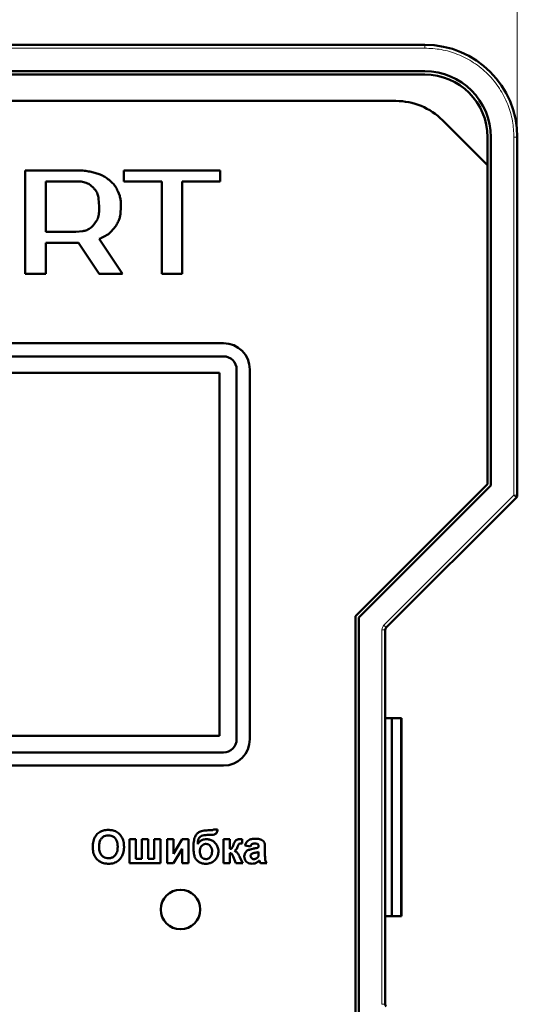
# Model space of a CAD drawing. Header units: millimetres. Extents: x 0 to 210, y 0 to 297.
# Tile 5 of 7: x 101 to 138, y 154 to 228. Entities that reach past the tile are written whole.
import ezdxf

# ---------------------------------------------------------------- set-up
doc = ezdxf.new("R2010")
doc.units = ezdxf.units.MM
doc.styles.add('SLDTEXTSTYLE0', font='TXT', dxfattribs={"width": 0.7, "bigfont": 'bigfont'})
doc.styles.add('SLDTEXTSTYLE1', font='TXT', dxfattribs={"width": 0.7})
doc.dimstyles.new('SLDDIMSTYLE0', dxfattribs={"dimtxt": 5, "dimasz": 5, "dimexe": 0, "dimexo": 0.0625, "dimgap": 1.25, "dimtad": 2, "dimdec": 1, "dimrnd": 1e-09, "dimzin": 12, "dimdsep": 46, "dimtxsty": 'SLDTEXTSTYLE1', "dimsah": 1, "dimcen": 0.09, "dimadec": 0, "dimazin": 3, "dimtfac": 1, "dimtdec": 3, "dimtofl": 0, "dimtmove": 0, "dimatfit": 3, "dimfxl": 1, "dimfrac": 2, "dimtolj": 1, "dimtzin": 12, "dimarcsym": 0})

# ---------------------------------------------------------------- blocks, each defined once
blk = doc.blocks.new('_D')
at = {"color": 7, "linetype": 'Continuous', "lineweight": 0}
for p, q in [((43.527, 219.48), (43.527, 245.47)), ((138.277, 219.48), (138.277, 245.47)), ((43.527, 244.47), (138.277, 244.47))]:
    blk.add_line(p, q, dxfattribs=at)
at = {"color": 7, "linetype": 'Continuous', "lineweight": 18}
for points in [[(43.527, 244.47), (48.527, 243.701), (48.527, 245.239)], [(138.277, 244.47), (133.277, 245.239), (133.277, 243.701)]]:
    blk.add_solid(points, dxfattribs=at)
at = {"color": 7, "linetype": 'Continuous', "lineweight": 18, "insert": (88.947, 250.915), "char_height": 5, "attachment_point": 1, "style": 'SLDTEXTSTYLE0'}
blk.add_mtext('Ш', dxfattribs=at)

msp = doc.modelspace()

# ---------------------------------------------------------------- linework, layer by layer
at = {"color": 7, "linetype": 'Continuous', "lineweight": 50}
for p, q in [((131.277, 226.47), (50.277, 226.47)), ((50.277, 224.47), (131.277, 224.47)), ((131.277, 224.22), (50.277, 224.22)), ((52.469, 222.22), (129.084, 222.22)), ((132.62, 220.755), (136.027, 217.348)), ((136.027, 217.348), (136.027, 219.47)), ((136.277, 219.47), (136.277, 193.081)), ((138.277, 192.356), (138.277, 219.47)), ((136.027, 193.185), (136.027, 217.348)), ((101.027, 216.961), (101.027, 209.128)), ((104.861, 216.961), (101.027, 216.961)), ((106.7, 216.64), (106.294, 216.777)), ((115.777, 216.961), (108.482, 216.961)), ((108.482, 216.961), (108.482, 216.122)), ((115.777, 216.122), (115.777, 216.961)), ((102.571, 216.122), (104.861, 216.122)), ((102.571, 212.317), (102.571, 216.122)), ((105.824, 215.929), (106.16, 215.658)), ((107.639, 215.992), (107.364, 216.24)), ((108.482, 216.122), (111.357, 216.122)), ((111.357, 216.122), (111.357, 209.128)), ((112.902, 216.122), (115.777, 216.122)), ((112.902, 209.128), (112.902, 216.122)), ((106.58, 214.827), (106.618, 214.22)), ((108.172, 215.027), (108.035, 215.378)), ((108.234, 213.646), (108.269, 214.22)), ((106.428, 213.134), (106.16, 212.782)), ((107.529, 212.323), (107.843, 212.709)), ((104.861, 212.317), (102.571, 212.317)), ((105.39, 212.356), (104.861, 212.317)), ((102.571, 209.128), (102.571, 211.478)), ((102.571, 211.478), (105.053, 211.478)), ((105.053, 211.478), (106.618, 209.128)), ((108.376, 209.128), (106.618, 211.769)), ((101.027, 209.128), (102.571, 209.128)), ((106.618, 209.128), (108.376, 209.128)), ((111.357, 209.128), (112.902, 209.128)), ((116.027, 203.87), (65.527, 203.87)), ((65.527, 202.87), (116.027, 202.87)), ((115.727, 201.62), (65.827, 201.62)), ((115.727, 174.12), (115.727, 201.62)), ((117.027, 201.87), (117.027, 173.87)), ((118.027, 173.87), (118.027, 201.87)), ((126.027, 183.185), (136.027, 193.185)), ((136.277, 193.081), (126.277, 183.081)), ((128.35, 182.326), (138.204, 192.179)), ((126.027, 152.755), (126.027, 183.185)), ((126.277, 183.081), (126.277, 152.858)), ((128.277, 153.79), (128.277, 182.149)), ((128.777, 175.47), (128.277, 175.47)), ((128.777, 160.47), (128.777, 175.47)), ((129.421, 175.47), (128.777, 175.47)), ((129.521, 175.47), (129.421, 175.47)), ((129.521, 160.47), (129.521, 175.47)), ((65.827, 174.12), (115.727, 174.12)), ((116.027, 172.87), (65.527, 172.87)), ((65.527, 171.87), (116.027, 171.87)), ((114.805, 166.617), (114.869, 166.617)), ((115.124, 166.97), (114.873, 166.97)), ((115.584, 167.034), (115.264, 167.034)), ((108.917, 166.297), (108.917, 164.47)), ((109.398, 166.297), (108.917, 166.297)), ((109.398, 164.822), (109.398, 166.297)), ((110.328, 166.297), (109.847, 166.297)), ((109.847, 166.297), (109.847, 164.822)), ((110.328, 164.822), (110.328, 166.297)), ((110.776, 166.297), (110.776, 164.822)), ((111.257, 166.297), (110.776, 166.297)), ((111.257, 164.47), (111.257, 166.297)), ((112.251, 166.297), (111.77, 166.297)), ((111.77, 166.297), (111.77, 164.47)), ((112.251, 165.194), (112.251, 166.297)), ((112.892, 166.297), (112.251, 165.194)), ((113.373, 166.297), (112.892, 166.297)), ((113.373, 164.47), (113.373, 166.297)), ((116.514, 166.297), (116.033, 166.297)), ((116.033, 166.297), (116.033, 164.47)), ((116.514, 165.559), (116.514, 166.297)), ((117.445, 165.976), (117.443, 166.288)), ((117.667, 165.816), (118.084, 165.752)), ((118.693, 165.733), (118.693, 165.688)), ((119.174, 165.067), (119.174, 165.629)), ((112.251, 164.47), (112.892, 165.573)), ((112.892, 165.573), (112.892, 164.47)), ((116.514, 164.47), (116.514, 165.239)), ((116.763, 164.991), (116.971, 164.47)), ((117.507, 164.47), (117.252, 164.965)), ((118.693, 165.335), (118.693, 165.244)), ((108.917, 164.47), (111.257, 164.47)), ((109.847, 164.822), (109.398, 164.822)), ((110.776, 164.822), (110.328, 164.822)), ((111.77, 164.47), (112.251, 164.47)), ((112.892, 164.47), (113.373, 164.47)), ((116.033, 164.47), (116.514, 164.47)), ((116.971, 164.47), (117.507, 164.47)), ((118.821, 164.47), (119.302, 164.47)), ((128.277, 160.47), (128.777, 160.47)), ((128.777, 160.47), (129.421, 160.47)), ((129.421, 160.47), (129.521, 160.47))]:
    msp.add_line(p, q, dxfattribs=at)
at = {"color": 9, "linetype": 'Continuous', "lineweight": 18}
for p, q in [((131.277, 226.22), (50.277, 226.22)), ((131.277, 226.22), (131.277, 226.47)), ((138.027, 192.356), (138.027, 219.47)), ((138.027, 219.47), (138.277, 219.47)), ((128.173, 182.503), (138.027, 192.356)), ((138.027, 192.356), (138.277, 192.356)), ((138.204, 192.179), (138.027, 192.356)), ((128.027, 153.79), (128.027, 182.149)), ((128.027, 182.149), (128.277, 182.149)), ((128.173, 182.503), (128.35, 182.326)), ((129.421, 175.47), (129.421, 160.47)), ((128.027, 153.79), (128.277, 153.79))]:
    msp.add_line(p, q, dxfattribs=at)
at = {"color": 7, "linetype": 'Continuous', "lineweight": 50}
msp.add_circle((112.777, 160.97), 1.5, dxfattribs=at)
for centre, radius, start, end in [((131.277, 219.47), 7, 0, 90), ((131.277, 219.47), 5, 0, 90), ((131.277, 219.47), 4.75, 0, 90), ((129.084, 217.22), 5, 45, 90), ((116.027, 201.87), 2, 0, 90), ((116.027, 201.87), 1, 0, 90), ((138.027, 192.356), 0.25, 315, 0), ((128.527, 182.149), 0.25, 135, 180), ((116.027, 173.87), 1, 270, 0), ((116.027, 173.87), 2, 270, 0), ((128.527, 153.79), 0.25, 180, 225)]:
    msp.add_arc(centre, radius, start, end, dxfattribs=at)
at = {"color": 9, "linetype": 'Continuous', "lineweight": 18}
msp.add_open_spline([(138.027, 219.47), (138.005, 219.881), (137.96, 220.729), (137.584, 221.988), (136.961, 223.197), (136.084, 224.276), (135.004, 225.154), (133.795, 225.777), (132.537, 226.153), (131.688, 226.198), (131.277, 226.22)], degree=3, knots=[0, 0, 0, 0, 0.116516, 0.240011, 0.368641, 0.5, 0.631359, 0.759989, 0.883484, 1, 1, 1, 1], dxfattribs=at)
at = {"color": 7, "linetype": 'Continuous', "lineweight": 50}
for points, knots in [([(106.294, 216.777), (106.229, 216.795), (106.036, 216.848), (105.7, 216.909), (105.286, 216.954), (105.003, 216.959), (104.861, 216.961)], [0, 0, 0, 0, 0.138078, 0.414432, 0.706396, 1, 1, 1, 1]), ([(107.364, 216.24), (107.311, 216.281), (107.207, 216.364), (107.044, 216.474), (106.875, 216.568), (106.758, 216.616), (106.7, 216.64)], [0, 0, 0, 0, 0.256997, 0.514093, 0.755932, 1, 1, 1, 1]), ([(104.861, 216.122), (104.928, 216.122), (105.123, 216.12), (105.385, 216.097), (105.644, 216.03), (105.763, 215.963), (105.824, 215.929)], [0, 0, 0, 0, 0.20109, 0.588729, 0.790872, 1, 1, 1, 1]), ([(106.16, 215.658), (106.206, 215.609), (106.344, 215.463), (106.517, 215.188), (106.56, 214.94), (106.58, 214.827)], [0, 0, 0, 0, 0.211071, 0.637362, 1, 1, 1, 1]), ([(108.035, 215.378), (108.007, 215.439), (107.95, 215.559), (107.856, 215.723), (107.754, 215.87), (107.677, 215.951), (107.639, 215.992)], [0, 0, 0, 0, 0.272354, 0.544847, 0.771067, 1, 1, 1, 1]), ([(108.269, 214.22), (108.269, 214.287), (108.267, 214.455), (108.252, 214.728), (108.198, 214.927), (108.172, 215.027)], [0, 0, 0, 0, 0.245158, 0.619289, 1, 1, 1, 1]), ([(106.618, 214.22), (106.618, 214.153), (106.616, 213.953), (106.596, 213.62), (106.528, 213.317), (106.446, 213.166), (106.428, 213.134)], [0, 0, 0, 0, 0.179524, 0.538938, 0.900842, 1, 1, 1, 1]), ([(107.843, 212.709), (107.881, 212.764), (107.985, 212.92), (108.11, 213.154), (108.199, 213.416), (108.222, 213.569), (108.234, 213.646)], [0, 0, 0, 0, 0.194952, 0.547581, 0.771599, 1, 1, 1, 1]), ([(106.16, 212.782), (106.113, 212.735), (105.969, 212.595), (105.715, 212.422), (105.486, 212.375), (105.39, 212.356)], [0, 0, 0, 0, 0.223541, 0.674932, 1, 1, 1, 1]), ([(106.618, 211.769), (106.68, 211.794), (106.873, 211.875), (107.128, 212.002), (107.369, 212.167), (107.475, 212.271), (107.529, 212.323)], [0, 0, 0, 0, 0.186242, 0.585958, 0.791213, 1, 1, 1, 1]), ([(106.241, 166.34), (106.217, 166.277), (106.169, 166.145), (106.135, 165.93), (106.131, 165.78), (106.129, 165.705)], [0, 0, 0, 0, 0.308697, 0.651631, 1, 1, 1, 1]), ([(106.785, 166.904), (106.725, 166.873), (106.561, 166.789), (106.371, 166.59), (106.279, 166.414), (106.241, 166.34)], [0, 0, 0, 0, 0.251318, 0.689493, 1, 1, 1, 1]), ([(106.61, 165.721), (106.612, 165.788), (106.617, 165.956), (106.676, 166.196), (106.818, 166.403), (106.997, 166.53), (107.174, 166.58), (107.281, 166.584), (107.317, 166.585)], [0, 0, 0, 0, 0.158617, 0.400864, 0.573059, 0.745486, 0.912985, 1, 1, 1, 1]), ([(107.311, 167.002), (107.245, 166.999), (107.122, 166.995), (106.944, 166.963), (106.838, 166.924), (106.785, 166.904)], [0, 0, 0, 0, 0.371392, 0.682855, 1, 1, 1, 1]), ([(108.501, 165.716), (108.499, 165.783), (108.494, 165.984), (108.424, 166.305), (108.228, 166.637), (107.941, 166.872), (107.619, 166.988), (107.406, 166.997), (107.311, 167.002)], [0, 0, 0, 0, 0.101299, 0.305586, 0.491044, 0.676784, 0.856818, 1, 1, 1, 1]), ([(107.317, 166.585), (107.385, 166.581), (107.52, 166.573), (107.712, 166.488), (107.867, 166.344), (107.986, 166.113), (108.017, 165.899), (108.02, 165.756), (108.02, 165.728)], [0, 0, 0, 0, 0.1602922, 0.3219224, 0.4907614, 0.6575692, 0.9338827, 1, 1, 1, 1]), ([(114.873, 166.97), (114.806, 166.968), (114.605, 166.964), (114.323, 166.91), (114.058, 166.76), (113.883, 166.533), (113.773, 166.185), (113.763, 165.908), (113.757, 165.748)], [0, 0, 0, 0, 0.1040237, 0.3137871, 0.4410688, 0.5690878, 0.7513955, 1, 1, 1, 1]), ([(114.078, 165.925), (114.08, 165.992), (114.086, 166.125), (114.127, 166.311), (114.226, 166.456), (114.369, 166.562), (114.572, 166.61), (114.723, 166.615), (114.805, 166.617)], [0, 0, 0, 0, 0.170833, 0.342689, 0.477544, 0.612291, 0.788474, 1, 1, 1, 1]), ([(114.869, 166.617), (114.877, 166.617), (114.893, 166.617), (114.925, 166.616), (114.949, 166.616), (114.965, 166.616)], [0, 0, 0, 0, 0.2500042, 0.5000093, 1, 1, 1, 1]), ([(114.965, 166.616), (115.031, 166.617), (115.158, 166.619), (115.315, 166.643), (115.436, 166.687), (115.512, 166.77), (115.566, 166.888), (115.578, 166.983), (115.584, 167.034)], [0, 0, 0, 0, 0.2323457, 0.4398215, 0.5537147, 0.6698962, 0.8209881, 1, 1, 1, 1]), ([(115.264, 167.034), (115.254, 167.021), (115.235, 166.995), (115.184, 166.973), (115.146, 166.971), (115.124, 166.97)], [0, 0, 0, 0, 0.291708, 0.588179, 1, 1, 1, 1]), ([(118.432, 166.329), (118.365, 166.327), (118.203, 166.322), (117.978, 166.264), (117.796, 166.109), (117.709, 165.954), (117.677, 165.849), (117.667, 165.816)], [0, 0, 0, 0, 0.199112, 0.484676, 0.670105, 0.89787, 1, 1, 1, 1]), ([(119.174, 165.629), (119.172, 165.695), (119.169, 165.828), (119.146, 166.01), (119.052, 166.156), (118.919, 166.25), (118.707, 166.323), (118.54, 166.327), (118.432, 166.329)], [0, 0, 0, 0, 0.166246, 0.33334, 0.447204, 0.586985, 0.732154, 1, 1, 1, 1]), ([(106.129, 165.705), (106.131, 165.638), (106.136, 165.437), (106.209, 165.118), (106.407, 164.791), (106.694, 164.562), (107.013, 164.452), (107.225, 164.442), (107.318, 164.438)], [0, 0, 0, 0, 0.102074, 0.307977, 0.492555, 0.677222, 0.856714, 1, 1, 1, 1]), ([(107.317, 164.854), (107.25, 164.859), (107.115, 164.868), (106.925, 164.959), (106.763, 165.109), (106.638, 165.356), (106.612, 165.572), (106.61, 165.707), (106.61, 165.721)], [0, 0, 0, 0, 0.15971, 0.320429, 0.491074, 0.67705, 0.96629, 1, 1, 1, 1]), ([(108.02, 165.728), (108.018, 165.662), (108.012, 165.474), (107.942, 165.213), (107.769, 165.003), (107.58, 164.888), (107.42, 164.857), (107.334, 164.855), (107.317, 164.854)], [0, 0, 0, 0, 0.1585903, 0.4472388, 0.6203806, 0.7935748, 0.9612953, 1, 1, 1, 1]), ([(107.318, 164.438), (107.385, 164.44), (107.587, 164.447), (107.913, 164.544), (108.22, 164.788), (108.433, 165.143), (108.496, 165.467), (108.5, 165.671), (108.501, 165.716)], [0, 0, 0, 0, 0.101986, 0.308793, 0.506227, 0.687491, 0.931082, 1, 1, 1, 1]), ([(113.757, 165.748), (113.758, 165.682), (113.76, 165.467), (113.781, 165.158), (113.889, 164.836), (114.073, 164.627), (114.314, 164.49), (114.526, 164.441), (114.656, 164.438), (114.689, 164.438)], [0, 0, 0, 0, 0.108438, 0.349197, 0.500393, 0.652655, 0.789788, 0.946106, 1, 1, 1, 1]), ([(114.772, 166.297), (114.705, 166.294), (114.552, 166.287), (114.324, 166.202), (114.164, 166.061), (114.098, 165.957), (114.078, 165.925)], [0, 0, 0, 0, 0.242715, 0.554839, 0.860812, 1, 1, 1, 1]), ([(114.238, 165.368), (114.242, 165.436), (114.249, 165.571), (114.333, 165.756), (114.461, 165.881), (114.593, 165.937), (114.669, 165.942), (114.701, 165.944)], [0, 0, 0, 0, 0.2446409, 0.4916566, 0.7209487, 0.8855354, 1, 1, 1, 1]), ([(114.701, 165.944), (114.756, 165.938), (114.868, 165.927), (115.011, 165.823), (115.121, 165.667), (115.164, 165.503), (115.166, 165.399), (115.167, 165.366)], [0, 0, 0, 0, 0.199338, 0.400664, 0.61964, 0.881803, 1, 1, 1, 1]), ([(115.648, 165.371), (115.644, 165.438), (115.635, 165.604), (115.531, 165.86), (115.343, 166.088), (115.104, 166.249), (114.903, 166.293), (114.793, 166.296), (114.772, 166.297)], [0, 0, 0, 0, 0.1423, 0.354009, 0.573292, 0.764241, 0.955763, 1, 1, 1, 1]), ([(116.791, 165.887), (116.769, 165.824), (116.737, 165.735), (116.683, 165.631), (116.621, 165.584), (116.564, 165.567), (116.525, 165.561), (116.514, 165.559)], [0, 0, 0, 0, 0.432635, 0.616007, 0.747523, 0.923299, 1, 1, 1, 1]), ([(116.985, 166.223), (116.96, 166.2), (116.909, 166.153), (116.846, 166.036), (116.812, 165.945), (116.791, 165.887)], [0, 0, 0, 0, 0.256986, 0.528182, 1, 1, 1, 1]), ([(116.867, 165.407), (116.897, 165.423), (116.968, 165.461), (117.047, 165.573), (117.081, 165.666), (117.1, 165.716)], [0, 0, 0, 0, 0.25365, 0.595085, 1, 1, 1, 1]), ([(117.261, 166.297), (117.227, 166.295), (117.167, 166.293), (117.072, 166.272), (117.017, 166.241), (116.985, 166.223)], [0, 0, 0, 0, 0.345727, 0.621036, 1, 1, 1, 1]), ([(117.1, 165.716), (117.111, 165.748), (117.129, 165.803), (117.161, 165.876), (117.187, 165.921), (117.207, 165.937), (117.21, 165.94)], [0, 0, 0, 0, 0.396996, 0.692239, 0.950594, 1, 1, 1, 1]), ([(117.21, 165.94), (117.226, 165.947), (117.269, 165.968), (117.35, 165.974), (117.413, 165.976), (117.445, 165.976)], [0, 0, 0, 0, 0.210676, 0.601608, 1, 1, 1, 1]), ([(117.443, 166.288), (117.426, 166.289), (117.393, 166.291), (117.332, 166.295), (117.288, 166.296), (117.261, 166.297)], [0, 0, 0, 0, 0.273959, 0.547919, 1, 1, 1, 1]), ([(118.084, 165.752), (118.099, 165.791), (118.123, 165.854), (118.186, 165.926), (118.272, 165.97), (118.341, 165.974), (118.384, 165.976)], [0, 0, 0, 0, 0.305481, 0.497369, 0.690436, 1, 1, 1, 1]), ([(118.693, 165.688), (118.63, 165.666), (118.525, 165.629), (118.373, 165.594), (118.286, 165.576), (118.242, 165.568)], [0, 0, 0, 0, 0.429681, 0.71467, 1, 1, 1, 1]), ([(118.384, 165.976), (118.452, 165.975), (118.54, 165.973), (118.632, 165.921), (118.669, 165.872), (118.69, 165.807), (118.692, 165.758), (118.693, 165.733)], [0, 0, 0, 0, 0.4409117, 0.5599399, 0.679608, 0.8356965, 1, 1, 1, 1]), ([(114.695, 164.79), (114.64, 164.796), (114.529, 164.808), (114.397, 164.905), (114.302, 165.034), (114.246, 165.192), (114.241, 165.308), (114.238, 165.368)], [0, 0, 0, 0, 0.199565, 0.400322, 0.576132, 0.780174, 1, 1, 1, 1]), ([(114.689, 164.438), (114.755, 164.441), (114.929, 164.448), (115.196, 164.542), (115.435, 164.747), (115.601, 165.012), (115.645, 165.234), (115.648, 165.354), (115.648, 165.371)], [0, 0, 0, 0, 0.1343778, 0.3494962, 0.553521, 0.7581713, 0.9671766, 1, 1, 1, 1]), ([(115.167, 165.366), (115.164, 165.299), (115.156, 165.163), (115.075, 164.988), (114.959, 164.867), (114.829, 164.8), (114.74, 164.793), (114.695, 164.79)], [0, 0, 0, 0, 0.242101, 0.486689, 0.67857, 0.840063, 1, 1, 1, 1]), ([(116.514, 165.239), (116.548, 165.237), (116.602, 165.234), (116.678, 165.176), (116.72, 165.091), (116.749, 165.023), (116.763, 164.991)], [0, 0, 0, 0, 0.265504, 0.413972, 0.72829, 1, 1, 1, 1]), ([(117.234, 165.001), (117.205, 165.06), (117.146, 165.181), (117.027, 165.334), (116.916, 165.385), (116.867, 165.407)], [0, 0, 0, 0, 0.3560837, 0.7148688, 1, 1, 1, 1]), ([(117.252, 164.965), (117.25, 164.968), (117.247, 164.974), (117.241, 164.986), (117.237, 164.995), (117.234, 165.001)], [0, 0, 0, 0, 0.250043, 0.500094, 1, 1, 1, 1]), ([(118.242, 165.568), (118.177, 165.553), (118.036, 165.521), (117.846, 165.453), (117.705, 165.327), (117.626, 165.181), (117.606, 165.061), (117.604, 164.995), (117.603, 164.985)], [0, 0, 0, 0, 0.209674, 0.45611, 0.62433, 0.792297, 0.968452, 1, 1, 1, 1]), ([(117.603, 164.985), (117.609, 164.917), (117.62, 164.791), (117.716, 164.63), (117.848, 164.514), (118.018, 164.448), (118.139, 164.441), (118.201, 164.438)], [0, 0, 0, 0, 0.222319, 0.411804, 0.601009, 0.795937, 1, 1, 1, 1]), ([(118.084, 165.026), (118.086, 165.049), (118.091, 165.097), (118.128, 165.151), (118.16, 165.176), (118.172, 165.186)], [0, 0, 0, 0, 0.370992, 0.746266, 1, 1, 1, 1]), ([(118.335, 164.79), (118.301, 164.793), (118.24, 164.799), (118.164, 164.846), (118.113, 164.905), (118.087, 164.968), (118.085, 165.009), (118.084, 165.026)], [0, 0, 0, 0, 0.263878, 0.473917, 0.683179, 0.866416, 1, 1, 1, 1]), ([(118.172, 165.186), (118.211, 165.203), (118.295, 165.241), (118.474, 165.275), (118.607, 165.312), (118.693, 165.335)], [0, 0, 0, 0, 0.234051, 0.508172, 1, 1, 1, 1]), ([(118.568, 164.871), (118.544, 164.856), (118.502, 164.828), (118.424, 164.798), (118.368, 164.793), (118.335, 164.79)], [0, 0, 0, 0, 0.335472, 0.604358, 1, 1, 1, 1]), ([(118.676, 165.022), (118.67, 165.006), (118.659, 164.976), (118.626, 164.922), (118.591, 164.892), (118.568, 164.871)], [0, 0, 0, 0, 0.2660839, 0.514485, 1, 1, 1, 1]), ([(118.693, 165.244), (118.693, 165.211), (118.692, 165.157), (118.688, 165.083), (118.68, 165.042), (118.676, 165.022)], [0, 0, 0, 0, 0.447478, 0.722712, 1, 1, 1, 1]), ([(119.302, 164.47), (119.271, 164.529), (119.214, 164.638), (119.175, 164.843), (119.174, 164.983), (119.174, 165.067)], [0, 0, 0, 0, 0.3237624, 0.5912299, 1, 1, 1, 1]), ([(118.201, 164.438), (118.268, 164.443), (118.403, 164.453), (118.597, 164.54), (118.703, 164.634), (118.759, 164.684)], [0, 0, 0, 0, 0.321929, 0.645532, 1, 1, 1, 1]), ([(118.759, 164.684), (118.76, 164.679), (118.764, 164.669), (118.769, 164.648), (118.773, 164.633), (118.776, 164.623)], [0, 0, 0, 0, 0.250122, 0.500258, 1, 1, 1, 1]), ([(118.776, 164.623), (118.78, 164.607), (118.789, 164.573), (118.804, 164.522), (118.815, 164.487), (118.821, 164.47)], [0, 0, 0, 0, 0.312676, 0.656202, 1, 1, 1, 1])]:
    msp.add_open_spline(points, degree=3, knots=knots, dxfattribs=at)
at = {"color": 9, "linetype": 'Continuous', "lineweight": 18}
msp.add_open_spline([(128.027, 182.149), (128.034, 182.215), (128.047, 182.348), (128.131, 182.451), (128.173, 182.503)], degree=3, dxfattribs=at)

# ---------------------------------------------------------------- dimensions: what is measured, and where the dimension line sits
at = {"color": 7, "linetype": 'Continuous', "lineweight": 18}
dim = msp.add_linear_dim(base=(138.277, 244.47), p1=(43.527, 219.47), p2=(138.277, 219.47), text='Ш', dimstyle='SLDDIMSTYLE0', dxfattribs=at)
dim.commit()
dim.dimension.update_dxf_attribs({"geometry": '_D', "text_midpoint": (90.902, 244.47), "dimtype": 160})

doc.saveas('drawing.dxf')
